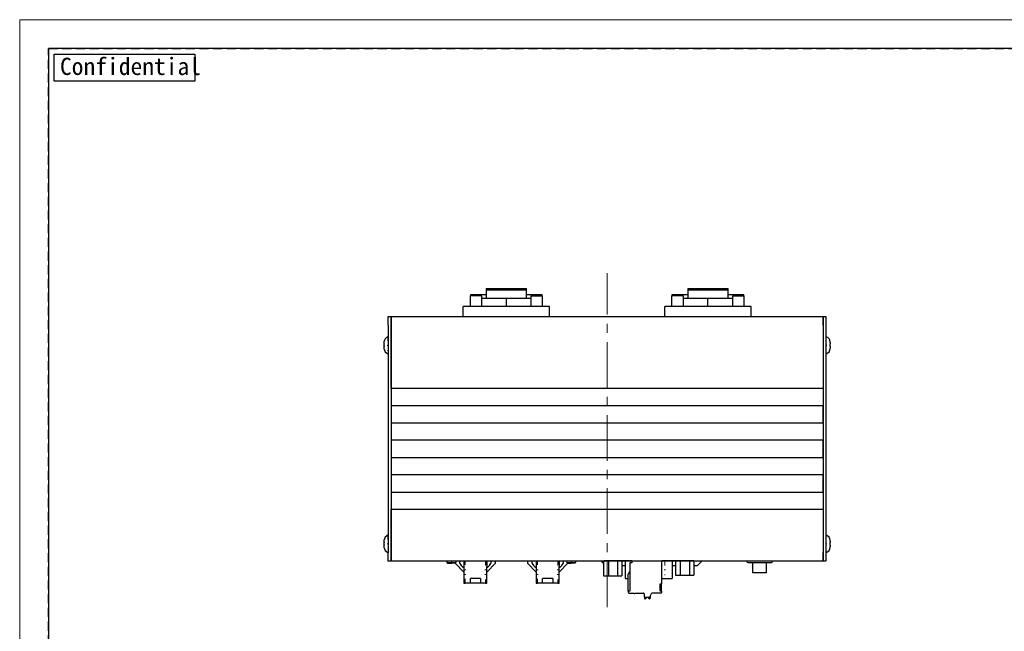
# Model space of a CAD drawing. Header units: millimetres. Extents: x -201 to 202, y 143 to 428.
# Tile 6 of 13: x -201 to -31, y 321 to 428. Entities that reach past the tile are written whole.
import ezdxf

# ---------------------------------------------------------------- set-up
doc = ezdxf.new("R2010")
doc.units = ezdxf.units.MM
doc.header["$LTSCALE"] = 0.25
for name, pattern in [('CENTER', [50.8, 31.75, -6.35, 6.35, -6.35]), ('DASHEDBIDOT', [12.4, 3, -3, 0.2, -3, 0.2, -3]), ('HIDDEN', [9.525, 6.35, -3.175])]:
    doc.linetypes.add(name, pattern=pattern)
doc.layers.get('0').update_dxf_attribs({"lineweight": 30})
doc.layers.add('CENTER', color=1, linetype='CENTER', lineweight=9)
doc.layers.add('Layer000', color=7, linetype='Continuous', lineweight=25)
doc.layers.add('EMPTY LINE', color=252, linetype='Continuous', lineweight=0, plot=False)
doc.layers.add('FORM', color=7, linetype='Continuous')
doc.styles.add('VS Standard', font='msgothic.ttc', dxfattribs={"height": 3})

msp = doc.modelspace()

# ---------------------------------------------------------------- linework, layer by layer
for p, q in [((-120.4991, 381.0239), (-120.4991, 380.7958)), ((-85.4991, 381.0239), (-85.4991, 380.7958)), ((-116.9991, 377.9265), (-116.9991, 379.2765)), ((-81.9991, 377.9265), (-81.9991, 379.2765))]:
    msp.add_line(p, q)
at = {"layer": 'CENTER'}
msp.add_line((-99.4998, 325.6957), (-99.4998, 383.7251), dxfattribs=at)
at = {"layer": 'EMPTY LINE'}
for p, q in [((-201.5, 427.75), (-201.5, 142.75)), ((201.5, 427.75), (-201.5, 427.75))]:
    msp.add_line(p, q, dxfattribs=at)
at = {"layer": 'FORM', "linetype": 'HIDDEN'}
msp.add_lwpolyline([(-196.5, 422.75), (196.5, 422.75), (196.5, 147.75), (-196.5, 147.75)], close=True, dxfattribs=at)
at = {"layer": 'FORM'}
msp.add_lwpolyline([(-196.5, 422.75), (-196.5, 147.75), (-78.5, 147.75), (-78.5, 159.75), (16.5, 159.75), (16.5, 177.25), (196.5, 177.25), (196.5, 422.75), (-196.5, 422.75)], close=True, dxfattribs=at)
at = {"layer": 'FORM', "lineweight": 30}
msp.add_lwpolyline([(-195.5, 421.75), (-171.1092, 421.75), (-171.1092, 417.0878), (-195.5, 417.0878)], close=True, dxfattribs=at)
at = {"layer": 'Layer000', "linetype": 'Continuous', "lineweight": 25}
for p, q in [((-123.2491, 379.9265), (-123.2491, 379.7765)), ((-120.4991, 379.9265), (-123.2491, 379.9265)), ((-121.2491, 379.7765), (-123.2491, 379.7765)), ((-123.2491, 377.9265), (-123.2491, 379.7765)), ((-121.2491, 377.9265), (-121.2491, 379.7765)), ((-120.4991, 381.0239), (-113.4991, 381.0239)), ((-120.4991, 380.9773), (-113.4991, 380.9773)), ((-120.4991, 380.7958), (-113.4991, 380.7958)), ((-120.4991, 380.7958), (-120.4991, 379.2765)), ((-113.4991, 380.9773), (-113.4991, 381.0239)), ((-113.4991, 380.7958), (-113.4991, 380.9773)), ((-113.4991, 379.2765), (-113.4991, 380.7958)), ((-110.7491, 379.9265), (-113.4991, 379.9265)), ((-112.7491, 379.7765), (-110.7491, 379.7765)), ((-112.7491, 379.7765), (-112.7491, 377.9265)), ((-110.7491, 379.7765), (-110.7491, 379.9265)), ((-110.7491, 379.7765), (-110.7491, 377.9265)), ((-88.2491, 379.9265), (-88.2491, 379.7765)), ((-85.4991, 379.9265), (-88.2491, 379.9265)), ((-86.2491, 379.7765), (-88.2491, 379.7765)), ((-88.2491, 377.9265), (-88.2491, 379.7765)), ((-86.2491, 377.9265), (-86.2491, 379.7765)), ((-85.4991, 381.0239), (-78.4991, 381.0239)), ((-85.4991, 380.9773), (-78.4991, 380.9773)), ((-85.4991, 380.7958), (-78.4991, 380.7958)), ((-85.4991, 380.7958), (-85.4991, 379.2765)), ((-78.4991, 380.9773), (-78.4991, 381.0239)), ((-78.4991, 380.7958), (-78.4991, 380.9773)), ((-78.4991, 379.2765), (-78.4991, 380.7958)), ((-75.7491, 379.9265), (-78.4991, 379.9265)), ((-77.7491, 379.7765), (-75.7491, 379.7765)), ((-77.7491, 379.7765), (-77.7491, 377.9265)), ((-75.7491, 379.7765), (-75.7491, 379.9265)), ((-75.7491, 379.7765), (-75.7491, 377.9265)), ((-124.4991, 376.1765), (-124.4991, 377.9265)), ((-109.4991, 377.9265), (-124.4991, 377.9265)), ((-116.9991, 379.2765), (-121.2491, 379.2765)), ((-112.7491, 379.2765), (-116.9991, 379.2765)), ((-109.4991, 376.1765), (-109.4991, 377.9265)), ((-89.4991, 376.1765), (-89.4991, 377.9265)), ((-74.4991, 377.9265), (-89.4991, 377.9265)), ((-81.9991, 379.2765), (-86.2491, 379.2765)), ((-77.7491, 379.2765), (-81.9991, 379.2765)), ((-74.4991, 376.1765), (-74.4991, 377.9265)), ((-137.4941, 374.6765), (-137.4941, 376.1765)), ((-137.4941, 376.1765), (-136.9991, 376.1765)), ((-136.9991, 376.1765), (-136.9991, 374.6765)), ((-136.9991, 376.1765), (-61.9991, 376.1765)), ((-136.9991, 374.6765), (-136.9991, 376.1765)), ((-61.9991, 376.1765), (-61.9991, 374.6765)), ((-61.9991, 374.6765), (-61.9991, 376.1765)), ((-61.9991, 376.1765), (-61.5041, 376.1765)), ((-61.5041, 376.1765), (-61.5041, 374.6765)), ((-137.4941, 374.6765), (-137.4941, 335.1765)), ((-136.9991, 374.6765), (-136.9991, 335.1765)), ((-136.9991, 363.6765), (-136.9991, 374.6765)), ((-61.9991, 374.6765), (-61.9991, 363.6765)), ((-61.9991, 374.6765), (-61.9991, 335.1765)), ((-61.5041, 374.6765), (-61.5041, 335.1765)), ((-138.2441, 371.6574), (-138.2441, 371.4015)), ((-138.2401, 371.3962), (-138.2394, 371.405)), ((-60.7578, 371.3965), (-60.7585, 371.4049)), ((-60.7541, 371.6592), (-60.7541, 371.4015)), ((-138.2441, 370.9515), (-138.2441, 370.6956)), ((-138.2394, 370.948), (-138.2401, 370.9568)), ((-60.7578, 370.9565), (-60.7585, 370.9481)), ((-60.7541, 370.9515), (-60.7541, 370.6938)), ((-61.9991, 363.6765), (-136.9991, 363.6765)), ((-61.9991, 360.6765), (-136.9991, 360.6765)), ((-136.9991, 360.6765), (-136.9991, 357.6765)), ((-61.9991, 357.6765), (-61.9991, 360.6765)), ((-136.9991, 357.6765), (-61.9991, 357.6765)), ((-61.9991, 354.6765), (-136.9991, 354.6765)), ((-136.9991, 354.6765), (-136.9991, 351.6765)), ((-61.9991, 351.6765), (-61.9991, 354.6765)), ((-136.9991, 351.6765), (-61.9991, 351.6765)), ((-61.9991, 348.6765), (-136.9991, 348.6765)), ((-136.9991, 348.6765), (-136.9991, 345.6765)), ((-61.9991, 345.6765), (-61.9991, 348.6765)), ((-136.9991, 345.6765), (-61.9991, 345.6765)), ((-136.9991, 335.1765), (-136.9991, 342.6765)), ((-136.9991, 342.6765), (-61.9991, 342.6765)), ((-61.9991, 342.6765), (-61.9991, 335.1765)), ((-138.2441, 337.1574), (-138.2441, 336.9015)), ((-138.2401, 336.8962), (-138.2394, 336.905)), ((-60.7578, 336.8965), (-60.7585, 336.9049)), ((-60.7541, 337.1592), (-60.7541, 336.9015)), ((-138.2441, 336.4515), (-138.2441, 336.1956)), ((-138.2394, 336.448), (-138.2401, 336.4568)), ((-137.4941, 333.6765), (-137.4941, 335.1765)), ((-136.9991, 335.1765), (-136.9991, 333.6765)), ((-136.9991, 333.6765), (-136.9991, 335.1765)), ((-61.9991, 335.1765), (-61.9991, 333.6765)), ((-61.9991, 333.6765), (-61.9991, 335.1765)), ((-61.5041, 335.1765), (-61.5041, 333.6765)), ((-60.7578, 336.4565), (-60.7585, 336.4481)), ((-60.7541, 336.4515), (-60.7541, 336.1938)), ((-136.9991, 333.6765), (-137.4941, 333.6765)), ((-61.9991, 333.6765), (-136.9991, 333.6765)), ((-127.3232, 333.6765), (-127.3056, 333.4227)), ((-125.775, 333.6765), (-125.7927, 333.4227)), ((-125.1241, 333.6164), (-125.1241, 333.6765)), ((-124.3741, 333.6765), (-124.3741, 332.7371)), ((-120.3741, 333.6765), (-120.3741, 332.7371)), ((-119.6241, 333.6765), (-119.6241, 333.6164)), ((-118.8741, 333.3265), (-118.8741, 333.6765)), ((-113.3241, 333.6765), (-113.3241, 333.3265)), ((-112.5741, 333.6164), (-112.5741, 333.6765)), ((-111.8241, 333.6765), (-111.8241, 332.7371)), ((-107.8241, 333.6765), (-107.8241, 332.7371)), ((-107.0741, 333.6765), (-107.0741, 333.6164)), ((-106.5232, 333.6765), (-106.5056, 333.4227)), ((-104.975, 333.6765), (-104.9927, 333.4227)), ((-100.1355, 333.2629), (-100.5491, 333.6765)), ((-99.2854, 333.636), (-100.1355, 333.636)), ((-100.1355, 333.636), (-100.1355, 331.136)), ((-99.0966, 333.7265), (-99.9966, 333.7265)), ((-99.2991, 333.636), (-99.2991, 333.6765)), ((-97.699, 333.636), (-99.2854, 333.636)), ((-99.2854, 333.636), (-99.2854, 331.136)), ((-95.2007, 333.7265), (-99.0966, 333.7265)), ((-97.7991, 333.636), (-97.7991, 333.6765)), ((-96.9628, 333.636), (-97.699, 333.636)), ((-97.699, 333.636), (-97.699, 331.136)), ((-97.4288, 333.636), (-97.4456, 333.6765)), ((-96.9628, 333.636), (-96.9628, 331.136)), ((-96.3816, 333.6765), (-96.3816, 330.6365)), ((-95.2091, 333.6765), (-95.2091, 333.3768)), ((-85.4966, 333.7265), (-89.9841, 333.7265)), ((-89.9841, 329.7018), (-89.9841, 333.6765)), ((-88.2116, 333.6765), (-88.2116, 330.6365)), ((-87.6355, 333.6765), (-87.6355, 331.226)), ((-86.7854, 331.226), (-86.7854, 333.6765)), ((-84.5966, 333.7265), (-85.4966, 333.7265)), ((-85.199, 333.6765), (-85.199, 331.226)), ((-84.4628, 333.726), (-84.5966, 333.726)), ((-84.4628, 333.6765), (-84.4628, 331.226)), ((-83.0491, 333.6765), (-83.7991, 332.9265)), ((-75.0245, 333.4265), (-70.9745, 333.4265)), ((-61.5041, 333.6765), (-61.9991, 333.6765)), ((-127.2058, 333.3297), (-126.5491, 333.3297)), ((-125.8924, 333.3297), (-126.5491, 333.3297)), ((-125.8741, 333.3313), (-125.8741, 333.3265)), ((-124.3741, 331.7265), (-125.8741, 333.3265)), ((-124.5903, 332.6516), (-124.8537, 332.9325)), ((-124.3741, 332.7371), (-124.3741, 331.7265)), ((-124.3741, 331.7265), (-124.3741, 329.8265)), ((-120.3741, 331.7265), (-118.8741, 333.3265)), ((-120.3741, 331.7265), (-120.3741, 332.7371)), ((-120.3741, 329.8265), (-120.3741, 331.7265)), ((-119.8946, 332.9325), (-120.1579, 332.6516)), ((-111.8241, 331.7265), (-113.3241, 333.3265)), ((-112.0403, 332.6516), (-112.3037, 332.9325)), ((-111.8241, 332.7371), (-111.8241, 331.7265)), ((-111.8241, 331.7265), (-111.8241, 329.8265)), ((-107.8241, 331.7265), (-106.3241, 333.3265)), ((-107.8241, 331.7265), (-107.8241, 332.7371)), ((-107.8241, 329.8265), (-107.8241, 331.7265)), ((-107.3446, 332.9325), (-107.6079, 332.6516)), ((-106.4058, 333.3297), (-105.7491, 333.3297)), ((-106.3241, 333.3265), (-106.3241, 333.3297)), ((-105.0924, 333.3297), (-105.7491, 333.3297)), ((-96.9628, 332.9265), (-96.3816, 332.9265)), ((-95.5591, 331.9206), (-95.8591, 331.4009)), ((-95.2091, 333.3768), (-95.5591, 333.3768)), ((-95.5591, 333.3768), (-95.5591, 328.4768)), ((-88.2116, 332.9265), (-87.6355, 332.9265)), ((-84.4628, 332.9265), (-83.7991, 332.9265)), ((-123.2491, 329.8265), (-123.2491, 330.6515)), ((-121.4991, 330.6515), (-123.2491, 330.6515)), ((-121.4991, 330.6515), (-121.4991, 329.8265)), ((-110.6991, 329.8265), (-110.6991, 330.6515)), ((-108.9491, 330.6515), (-110.6991, 330.6515)), ((-108.9491, 330.6515), (-108.9491, 329.8265)), ((-100.1355, 331.136), (-99.2854, 331.136)), ((-99.2854, 331.136), (-97.699, 331.136)), ((-97.699, 331.136), (-96.9628, 331.136)), ((-96.3816, 330.6365), (-95.8591, 330.6365)), ((-95.8591, 328.4768), (-95.8591, 331.3992)), ((-89.9841, 330.6365), (-89.4816, 330.6365)), ((-89.4816, 330.6365), (-88.2116, 330.6365)), ((-87.6355, 331.226), (-86.7854, 331.226)), ((-86.7854, 331.226), (-85.199, 331.226)), ((-85.199, 331.226), (-84.4628, 331.226)), ((-71.8245, 331.6265), (-74.1745, 331.6265)), ((-124.3741, 329.8265), (-124.3009, 329.8265)), ((-124.3009, 329.8265), (-124.1241, 329.8265)), ((-123.2491, 329.8265), (-124.1241, 329.8265)), ((-121.4991, 329.8265), (-123.2491, 329.8265)), ((-120.6241, 329.8265), (-121.4991, 329.8265)), ((-120.6241, 329.8265), (-120.4473, 329.8265)), ((-120.4473, 329.8265), (-120.3741, 329.8265)), ((-111.8241, 329.8265), (-111.7509, 329.8265)), ((-111.7509, 329.8265), (-111.5741, 329.8265)), ((-110.6991, 329.8265), (-111.5741, 329.8265)), ((-108.9491, 329.8265), (-110.6991, 329.8265)), ((-108.0741, 329.8265), (-108.9491, 329.8265)), ((-108.0741, 329.8265), (-107.8973, 329.8265)), ((-107.8973, 329.8265), (-107.8241, 329.8265)), ((-95.5591, 328.4768), (-95.8591, 328.4768)), ((-95.8591, 328.4768), (-95.8591, 328.2768)), ((-90.2841, 328.4768), (-90.2841, 329.7018)), ((-90.2841, 329.7018), (-89.9841, 329.7018)), ((-89.9841, 328.4768), (-90.2841, 328.4768)), ((-90.1091, 329.7018), (-90.1091, 328.4768)), ((-89.9841, 328.2768), (-89.9841, 328.4768)), ((-95.7091, 328.1268), (-94.8591, 328.1268)), ((-94.6591, 328.1268), (-93.2091, 328.1268)), ((-93.0591, 327.9768), (-93.0591, 327.5268)), ((-93.0216, 327.4276), (-93.0216, 327.2268)), ((-92.9216, 327.1268), (-92.8643, 327.1268)), ((-92.9091, 327.3768), (-92.2044, 327.3768)), ((-92.7085, 327.3768), (-92.7422, 327.2247)), ((-92.3347, 327.3768), (-92.301, 327.2247)), ((-92.1216, 327.1268), (-92.179, 327.1268)), ((-92.0685, 327.4634), (-91.7995, 328.0402)), ((-92.0216, 327.5638), (-92.0216, 327.2268)), ((-90.1341, 328.1268), (-91.6636, 328.1268))]:
    msp.add_line(p, q, dxfattribs=at)
at = {"layer": 'Layer000', "linetype": 'DASHEDBIDOT', "lineweight": 18}
for p, q in [((-137.5599, 372.6571), (-137.5599, 369.6959)), ((-137.5441, 369.6934), (-137.5441, 372.6596)), ((-61.4541, 369.6934), (-61.4541, 372.6596)), ((-61.4383, 372.6571), (-61.4383, 369.6959)), ((-60.7586, 371.7603), (-60.7553, 371.7563)), ((-138.2395, 370.5926), (-138.243, 370.5967)), ((-137.5599, 338.1571), (-137.5599, 335.1959)), ((-137.5441, 335.1934), (-137.5441, 338.1596)), ((-61.4541, 335.1934), (-61.4541, 338.1596)), ((-61.4383, 338.1571), (-61.4383, 335.1959)), ((-60.7586, 337.2603), (-60.7553, 337.2563)), ((-138.2395, 336.0926), (-138.243, 336.0967)), ((-127.3056, 333.4227), (-126.5491, 333.4227)), ((-126.5491, 333.4227), (-126.5491, 333.6765)), ((-126.5491, 333.3297), (-126.5491, 333.4227)), ((-125.7927, 333.4227), (-126.5491, 333.4227)), ((-124.3009, 329.8265), (-124.3009, 333.6765)), ((-124.1241, 329.8265), (-124.1241, 333.6765)), ((-120.6241, 333.6765), (-120.6241, 329.8265)), ((-120.4473, 329.8265), (-120.4473, 333.6765)), ((-111.7509, 329.8265), (-111.7509, 333.6765)), ((-111.5741, 329.8265), (-111.5741, 333.6765)), ((-108.0741, 333.6765), (-108.0741, 329.8265)), ((-107.8973, 329.8265), (-107.8973, 333.6765)), ((-106.5056, 333.4227), (-105.7491, 333.4227)), ((-105.7491, 333.4227), (-105.7491, 333.6765)), ((-105.7491, 333.3297), (-105.7491, 333.4227)), ((-104.9927, 333.4227), (-105.7491, 333.4227)), ((-99.2985, 333.636), (-99.2985, 333.6765)), ((-89.4816, 333.6765), (-89.4816, 330.6365))]:
    msp.add_line(p, q, dxfattribs=at)
at = {"layer": 'Layer000'}
for p, q in [((-75.2245, 333.6265), (-75.2245, 333.6765)), ((-74.1745, 331.6265), (-74.1745, 333.4265)), ((-71.8245, 331.6265), (-71.8245, 333.4265)), ((-70.7745, 333.6265), (-70.7745, 333.6765))]:
    msp.add_line(p, q, dxfattribs=at)
at = {"layer": 'Layer000', "linetype": 'Continuous', "lineweight": 25}
for centre, radius, start, end in [((-137.1038, 371.6579), 1.1403, 174.84868, 180.024928), ((-138.1441, 371.4015), 0.1, 180, 183.190733), ((-137.2441, 371.7083), 1, 177.008787, 177.245824), ((-137.2441, 371.7083), 1, 108.40848, 176.963698), ((-137.5441, 372.6096), 0.05, 90, 108.40848), ((-137.5441, 372.6096), 0.05, 0, 90), ((-61.4541, 372.6096), 0.05, 90, 180), ((-61.4541, 372.6096), 0.05, 71.59152, 90), ((-61.7541, 371.7083), 1, 3.027831, 71.59152), ((-61.8893, 371.6597), 1.1351, 359.976691, 5.085621), ((-61.7541, 371.7083), 1, 2.754176, 2.9841), ((-60.8541, 371.4015), 0.1, 356.977148, 0), ((-138.1441, 370.9515), 0.1, 176.80882, 180), ((-137.1039, 370.6951), 1.1402, 179.974984, 185.159886), ((-137.2441, 370.6447), 1, 182.754176, 182.991279), ((-137.2441, 370.6447), 1, 183.036302, 251.59152), ((-137.5441, 369.7434), 0.05, 251.59152, 270), ((-137.5441, 369.7434), 0.05, 270, 0), ((-61.4541, 369.7434), 0.05, 180, 270), ((-61.4541, 369.7434), 0.05, 270, 288.40848), ((-61.7541, 370.6447), 1, 288.40848, 356.972169), ((-61.8893, 370.6933), 1.1352, 354.922374, 0.023231), ((-61.7541, 370.6447), 1, 357.015902, 357.245824), ((-60.8541, 370.9515), 0.1, 0, 3.028128), ((-137.1038, 337.1579), 1.1403, 174.84868, 180.024928), ((-138.1441, 336.9015), 0.1, 180, 183.190733), ((-137.2441, 337.2083), 1, 177.008787, 177.245824), ((-137.2441, 337.2083), 1, 108.40848, 176.963698), ((-137.5441, 338.1096), 0.05, 90, 108.40848), ((-137.5441, 338.1096), 0.05, 0, 90), ((-61.4541, 338.1096), 0.05, 90, 180), ((-61.4541, 338.1096), 0.05, 71.59152, 90), ((-61.7541, 337.2083), 1, 3.027831, 71.59152), ((-61.8893, 337.1597), 1.1351, 359.976691, 5.085621), ((-61.7541, 337.2083), 1, 2.754176, 2.9841), ((-60.8541, 336.9015), 0.1, 356.977148, 0), ((-138.1441, 336.4515), 0.1, 176.80882, 180), ((-137.1039, 336.1951), 1.1402, 179.974984, 185.159886), ((-137.2441, 336.1447), 1, 182.754176, 182.991279), ((-137.2441, 336.1447), 1, 183.036302, 251.59152), ((-137.5441, 335.2434), 0.05, 251.59152, 270), ((-137.5441, 335.2434), 0.05, 270, 0), ((-61.4541, 335.2434), 0.05, 180, 270), ((-61.4541, 335.2434), 0.05, 270, 288.40848), ((-61.7541, 336.1447), 1, 288.40848, 356.972169), ((-61.8893, 336.1933), 1.1352, 354.922374, 0.023231), ((-61.7541, 336.1447), 1, 357.015902, 357.245824), ((-60.8541, 336.4515), 0.1, 0, 3.028128), ((-127.2058, 333.4297), 0.1, 183.978946, 269.965918), ((-125.8924, 333.4297), 0.1, 270.029317, 356.014369), ((-124.1241, 333.6164), 1, 180, 223.15239), ((-120.6241, 333.6164), 1, 316.84761, 0), ((-111.5741, 333.6164), 1, 180, 223.15239), ((-108.0741, 333.6164), 1, 316.84761, 0), ((-106.4058, 333.4297), 0.1, 183.978946, 269.965918), ((-105.0924, 333.4297), 0.1, 270.029317, 356.014369), ((-124.4991, 332.7371), 0.125, 223.15239, 0), ((-120.2491, 332.7371), 0.125, 180, 316.84761), ((-111.9491, 332.7371), 0.125, 223.15239, 0), ((-107.6991, 332.7371), 0.125, 180, 316.84761), ((-95.7091, 328.2768), 0.15, 180.000015, 270), ((-90.1341, 328.2768), 0.15, 270, 359.999985), ((-94.7591, 328.1268), 0.1, 180.001853, 270), ((-94.7591, 328.1268), 0.1, 270, 359.999999), ((-93.2091, 327.9768), 0.15, 0.001853, 89.999985), ((-92.9091, 327.5268), 0.15, 180.001853, 270), ((-92.9216, 327.2268), 0.1, 180.001853, 270), ((-92.8643, 327.2518), 0.125, 270, 347.5), ((-92.179, 327.2518), 0.125, 192.5, 270), ((-92.2044, 327.5268), 0.15, 270, 334.999523), ((-92.1216, 327.2268), 0.1, 270, 359.999985), ((-91.6636, 327.9768), 0.15, 90.000291, 154.999523)]:
    msp.add_arc(centre, radius, start, end, dxfattribs=at)
at = {"layer": 'Layer000', "linetype": 'DASHEDBIDOT', "lineweight": 18}
for centre, radius, start, end in [((-138.239, 371.3996), 0.00547, 93.964265, 159.436793), ((-66.126, 371.2192), 5.3707, 0.092096, 1.981603), ((-60.7589, 371.3998), 0.0051, 19.168033, 84.734467), ((-66.1262, 371.1338), 5.3709, 358.018419, 359.908015), ((-138.239, 370.9534), 0.00547, 200.563207, 266.035735), ((-60.7589, 370.9532), 0.0051, 275.265533, 340.831967), ((-138.239, 336.8996), 0.00547, 93.964265, 159.436793), ((-66.126, 336.7192), 5.3707, 0.092096, 1.981603), ((-60.7589, 336.8998), 0.0051, 19.168033, 84.734467), ((-138.239, 336.4534), 0.00547, 200.563207, 266.035735), ((-66.1262, 336.6338), 5.3709, 358.018419, 359.908015), ((-60.7589, 336.4532), 0.0051, 275.265533, 340.831967)]:
    msp.add_arc(centre, radius, start, end, dxfattribs=at)
at = {"layer": 'Layer000'}
for centre, start, end in [((-75.0245, 333.6265), 180, 270), ((-70.9745, 333.6265), 270, 0)]:
    msp.add_arc(centre, 0.2, start, end, dxfattribs=at)
at = {"layer": 'Layer000', "linetype": 'DASHEDBIDOT', "lineweight": 18}
for points in [[(-138.2394, 371.405), (-138.2452, 371.2528), (-138.2452, 371.1002), (-138.2394, 370.948)], [(-138.2394, 336.905), (-138.2452, 336.7528), (-138.2452, 336.6002), (-138.2394, 336.448)]]:
    msp.add_open_spline(points, degree=3, dxfattribs=at)
at = {"layer": 'Layer000', "linetype": 'Continuous', "lineweight": 25}
for points in [[(-138.2401, 371.3961), (-138.2468, 371.1765), (-138.2401, 370.9568)], [(-60.7578, 370.9566), (-60.7514, 371.1765), (-60.7578, 371.3964)], [(-138.2401, 336.8961), (-138.2468, 336.6765), (-138.2401, 336.4568)], [(-60.7578, 336.4566), (-60.7514, 336.6765), (-60.7578, 336.8964)]]:
    msp.add_open_spline(points, degree=2, dxfattribs=at)

# ---------------------------------------------------------------- texts
at = {"layer": 'FORM', "lineweight": 30, "insert": (-194.506, 421.1386), "char_height": 3, "attachment_point": 1, "style": 'VS Standard'}
msp.add_mtext_dynamic_manual_height_columns('Confidential', width=3, gutter_width=15, heights=[0], dxfattribs=at)

doc.saveas('drawing.dxf')
